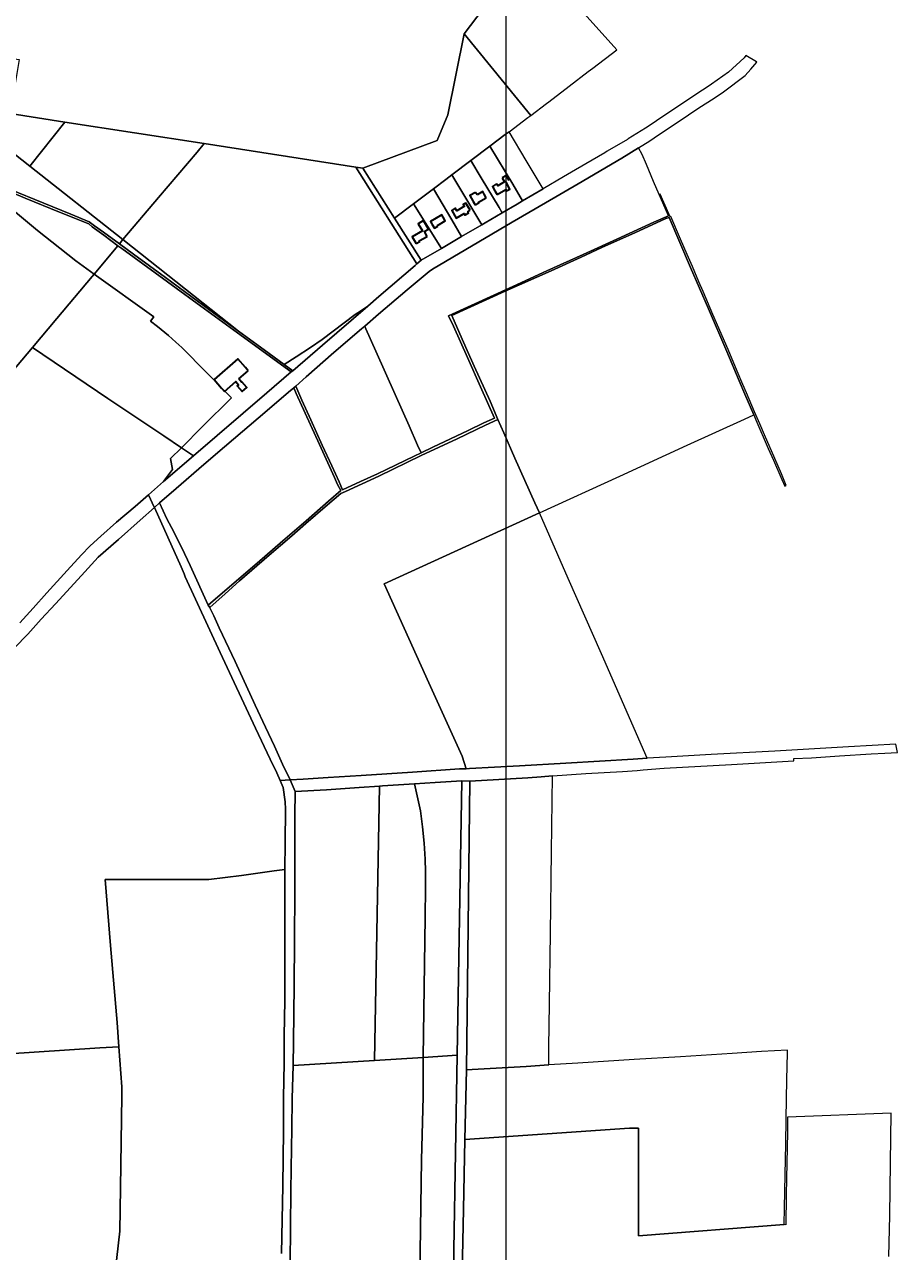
# Model space of a CAD drawing. Header units: metres. Extents: x 152747 to 157233, y 373738 to 378734.
# Tile 27 of 29: x 156081 to 157124, y 375443 to 376909. Entities that reach past the tile are written whole.
import ezdxf
from ezdxf.enums import TextEntityAlignment as Align

# ---------------------------------------------------------------- set-up
doc = ezdxf.new("R2010")
doc.units = ezdxf.units.M
for name, color, linetype, lineweight in [('B-XX-KG-GRENS_PERCEEL-GV', 150, 'Continuous', 18), ('B-XX-KG-GRENS_PERCEEL-S @ 0.001', 150, 'Continuous', 25), ('B-XX-OG-BEBOUWING-G', 7, 'Continuous', 35), ('B-XX-OG-BEBOUWING_HUISNUMMER-T18', 10, 'Continuous', 18), ('B-XX-OG-BEBOUWING_STRAATNAAM-T18', 10, 'Continuous', 18), ('X-XX-AL-DETAIL1-G', 7, 'Continuous', 18)]:
    doc.layers.add(name, color=color, linetype=linetype, lineweight=lineweight)
doc.styles.add('NLCS-ISO', font='NLCS-ISO.ttf', dxfattribs={"height": 1.8})
doc.styles.add('NLCS-ISO-M-T18', font='NLCS-ISO.ttf', dxfattribs={"height": 1.8})

# ---------------------------------------------------------------- blocks, each defined once
blk = doc.blocks.new('SKG-PERCEELNUMMER-SO')
at = {"layer": 'Defpoints'}
blk.add_point((0, 0), dxfattribs=at)
at = {"style": 'NLCS-ISO', "oblique": 10, "flags": 1}
blk.add_attdef('GEMEENTECODE', text='', height=1.8, dxfattribs=at).set_placement((0, 3), align=Align.MIDDLE_RIGHT)
at = {"style": 'NLCS-ISO', "oblique": 10}
blk.add_attdef('PERCEELNUMMER', text='', height=1.8, dxfattribs=at).set_placement((0, 0), align=Align.MIDDLE_CENTER)
at = {"style": 'NLCS-ISO', "oblique": 10, "flags": 1}
blk.add_attdef('SECTIE', text='', height=1.8, dxfattribs=at).set_placement((0, 2), align=Align.MIDDLE_LEFT)

msp = doc.modelspace()

# ---------------------------------------------------------------- linework, layer by layer
at = {"layer": 'B-XX-KG-GRENS_PERCEEL-GV'}
for points in [[(156713.968, 377039.993), (156666.795, 376977.584), (156606.3, 376897.549), (156685.826, 376800.306), (156704.581, 376814.493), (156707.372, 376816.616), (156731.814, 376835.215), (156754.645, 376852.587), (156760.156, 376856.779), (156788.759, 376878.538), (156718.011, 376957.924), (156753.959, 376984.948), (156791.279, 377013.138), (156822.736, 377036.867), (156813.425, 377047.547), (156790.663, 377073.231), (156762.844, 377104.795)], [(156660.03, 376780.794), (156682.582, 376797.852), (156685.826, 376800.306), (156606.3, 376897.549), (156586.901, 376801.087), (156574.272, 376770.363), (156485.435, 376737.14), (156523.362, 376677.545), (156546.029, 376694.669), (156569.649, 376712.515), (156584.637, 376723.837), (156591.523, 376729.039), (156614.266, 376746.219), (156637.226, 376763.563), (156655.515, 376777.379)], [(156491.16, 376572.327), (156437.018, 376525.603), (156401.636, 376495.264), (156399.845, 376493.729), (156370.562, 376468.62), (156283.129, 376393.446), (156247.332, 376362.679), (156229.224, 376347.115), (156236.11, 376332.181), (156236.348, 376331.665), (156242.652, 376337.56), (156262.271, 376354.529), (156295.547, 376383.278), (156320.244, 376404.306), (156371.261, 376447.722), (156396.7, 376469.488), (156402.79, 376474.842), (156405.137, 376476.905), (156417.646, 376487.9), (156450.888, 376516.806), (156483.561, 376545.16), (156487.577, 376548.613), (156504.236, 376562.937), (156538.179, 376591.718), (156564.514, 376613.746), (156568.734, 376616.466), (156663.749, 376672.636), (156703.674, 376695.677), (156742.502, 376718.477), (156794.54, 376749.325), (156814.719, 376761.435), (156828.074, 376769.877), (156838.551, 376777.193), (156861.876, 376792.494), (156886.826, 376809.154), (156904.814, 376820.833), (156916.193, 376828.462), (156942.008, 376847.993), (156948.615, 376855.412), (156956.078, 376863.941), (156955.436, 376864.328), (156942.904, 376871.762), (156940.767, 376869.123), (156922, 376851.879), (156901.815, 376837.481), (156894.212, 376832.446), (156888.038, 376828.357), (156836.234, 376793.939), (156823.7, 376785.51), (156823.118, 376785.119), (156802.385, 376772.079), (156801.36, 376771.434), (156777.212, 376757.316), (156774.318, 376755.624), (156751.629, 376742.359), (156734.618, 376732.415), (156725.01, 376726.774), (156700.596, 376712.441), (156676.082, 376698.05), (156669.706, 376694.307), (156651.761, 376683.853), (156631.43, 376672.01), (156627.34, 376669.616), (156603.248, 376655.509), (156587.206, 376646.115), (156579.199, 376641.414), (156555.182, 376627.315), (156549.88, 376622.744), (156547.8, 376620.952), (156504.407, 376583.76)], [(156194.509, 376646.656), (156198.828, 376651.778), (156087.663, 376739.659), (155993.388, 376814.188), (155937.931, 376823.426), (155931.32, 376800.754), (155946.131, 376800.929), (155964.554, 376782.175), (155976.221, 376770.565), (155988.033, 376759.102), (156005.426, 376742.615), (156018.845, 376730.168), (156044.824, 376719.83), (156054.339, 376715.683), (156093.712, 376699.768), (156136.531, 376682.128), (156158.415, 376673.236), (156164.99, 376668.213), (156175.392, 376660.579)], [(155993.388, 376814.188), (156087.663, 376739.659), (156129.552, 376792.271), (156064.029, 376802.421)], [(156087.663, 376739.659), (156198.828, 376651.778), (156241.212, 376702.04), (156287.594, 376756.483), (156295.864, 376766.507), (156129.552, 376792.271)], [(156700.596, 376712.441), (156680.25, 376746.511), (156660.03, 376780.794), (156655.515, 376777.379), (156637.226, 376763.563), (156664.36, 376717.935), (156676.082, 376698.05)], [(156391.401, 376502.786), (156405.863, 376511.717), (156422.645, 376522.921), (156436.651, 376532.664), (156476.062, 376562.181), (156482.448, 376566.273), (156491.16, 376572.327), (156504.407, 376583.76), (156547.8, 376620.952), (156549.88, 376622.744), (156476.855, 376738.469), (156295.864, 376766.507), (156287.594, 376756.483), (156241.212, 376702.04), (156198.828, 376651.778), (156336.86, 376542.657), (156367.649, 376520.242)], [(156814.719, 376761.435), (156794.54, 376749.325), (156742.502, 376718.477), (156703.674, 376695.677), (156663.749, 376672.636), (156568.734, 376616.466), (156564.514, 376613.746), (156538.179, 376591.718), (156504.236, 376562.937), (156487.577, 376548.613), (156488.984, 376545.249), (156500.788, 376518.723), (156523.867, 376466.953), (156540.509, 376429.191), (156550.757, 376406.302), (156554.923, 376397.089), (156569.145, 376403.896), (156611.034, 376423.767), (156629.977, 376432.894), (156642.619, 376438.449), (156626.095, 376475.892), (156610.281, 376510.859), (156593.449, 376548.284), (156587.789, 376560.934), (156664.352, 376595.722), (156705.142, 376614.382), (156748.446, 376634.104), (156788.576, 376652.323), (156833.111, 376672.578), (156850.435, 376680.395), (156839.231, 376705.836), (156832.642, 376721.291), (156824.058, 376741.553), (156818.834, 376753.493)], [(156676.082, 376698.05), (156664.36, 376717.935), (156637.226, 376763.563), (156614.266, 376746.219), (156626.74, 376725.455), (156648.014, 376690.121), (156651.761, 376683.853), (156669.706, 376694.307)], [(156627.34, 376669.616), (156631.43, 376672.01), (156651.761, 376683.853), (156648.014, 376690.121), (156626.74, 376725.455), (156614.266, 376746.219), (156591.523, 376729.039), (156605.836, 376705.369)], [(156485.435, 376737.14), (156476.855, 376738.469), (156549.88, 376622.744), (156555.182, 376627.315), (156523.362, 376677.545)], [(156164.255, 376610.628), (156192.86, 376644.53), (156175.873, 376657.139), (156162.07, 376667.291), (156158.075, 376670.548), (156122.837, 376684.813), (156082.011, 376701.54), (156049.739, 376714.813), (156044.138, 376717.049), (156024.33, 376725.121), (156046.526, 376705.194), (156070.505, 376684.581), (156096.76, 376662.87), (156123.373, 376641.598), (156142.721, 376626.649)], [(156627.34, 376669.616), (156605.836, 376705.369), (156591.523, 376729.039), (156584.637, 376723.837), (156569.649, 376712.515), (156591.518, 376675.368), (156603.248, 376655.509)], [(156405.137, 376476.905), (156402.79, 376474.842), (156405.829, 376467.909), (156433.652, 376406.904), (156451.599, 376367.472), (156455.278, 376359.27), (156459.058, 376352.028), (156444.526, 376339.217), (156417.487, 376315.833), (156389.676, 376291.918), (156359.243, 376265.421), (156326.278, 376237.201), (156300.685, 376214.94), (156302.403, 376212.48), (156320.742, 376228.799), (156337.941, 376244.136), (156373.579, 376274.933), (156400.395, 376298.136), (156417.095, 376312.607), (156443.214, 376335.016), (156459.065, 376348.708), (156464.545, 376350.783), (156504.36, 376369.393), (156555.098, 376393.741), (156597.843, 376413.981), (156632, 376430.28), (156646.694, 376436.894), (156637.249, 376458.677), (156618.441, 376500.6), (156610.077, 376519.562), (156601.267, 376539.133), (156591.53, 376561.048), (156655.435, 376590.129), (156710.234, 376614.711), (156746.123, 376630.979), (156770.81, 376642.255), (156810.885, 376660.429), (156836.032, 376671.707), (156847.099, 376676.867), (156851.348, 376678.409), (156876.883, 376618.464), (156898.059, 376568.988), (156920, 376518.053), (156934.972, 376483.328), (156941.447, 376467.272), (156952.415, 376442.354), (156954.956, 376436.583), (156969.673, 376402.344), (156975.688, 376388.226), (156985.672, 376365.263), (156989.226, 376357.329), (156991.096, 376358.102), (156985.282, 376372.198), (156977.484, 376390.232), (156965.07, 376418.712), (156959.537, 376431.604), (156953.341, 376445.945), (156943.599, 376468.78), (156939.429, 376478.618), (156932.55, 376494.716), (156921.642, 376520.534), (156903.557, 376562.534), (156891.974, 376589.7), (156886.795, 376601.585), (156878.952, 376619.674), (156872.62, 376634.183), (156864.928, 376652.257), (156853.306, 376679.53), (156852.253, 376679.232), (156846.415, 376692.616), (156840.441, 376706.168), (156839.231, 376705.836), (156850.435, 376680.395), (156833.111, 376672.578), (156788.576, 376652.323), (156748.446, 376634.104), (156705.142, 376614.382), (156664.352, 376595.722), (156587.789, 376560.934), (156593.449, 376548.284), (156610.281, 376510.859), (156626.095, 376475.892), (156642.619, 376438.449), (156629.977, 376432.894), (156611.034, 376423.767), (156569.145, 376403.896), (156554.923, 376397.089), (156546.604, 376393.108), (156502.763, 376372.166), (156482.676, 376362.855), (156461.124, 376352.728), (156456.882, 376362.369), (156448.181, 376381.519), (156436.914, 376406.355), (156423.352, 376436.539), (156412.568, 376460.149)], [(156603.248, 376655.509), (156591.518, 376675.368), (156569.649, 376712.515), (156546.029, 376694.669), (156579.199, 376641.414), (156587.206, 376646.115)], [(156555.182, 376627.315), (156579.199, 376641.414), (156546.029, 376694.669), (156523.362, 376677.545)], [(156646.694, 376436.894), (156653.61, 376421.149), (156666.959, 376390.885), (156690.822, 376337.347), (156696.176, 376325.247), (156792.523, 376369.32), (156872.564, 376406.088), (156941.31, 376437.466), (156952.415, 376442.354), (156941.447, 376467.272), (156934.972, 376483.328), (156920, 376518.053), (156898.059, 376568.988), (156876.883, 376618.464), (156851.348, 376678.409), (156847.099, 376676.867), (156836.032, 376671.707), (156810.885, 376660.429), (156770.81, 376642.255), (156746.123, 376630.979), (156710.234, 376614.711), (156655.435, 376590.129), (156591.53, 376561.048), (156601.267, 376539.133), (156610.077, 376519.562), (156618.441, 376500.6), (156637.249, 376458.677)], [(156283.129, 376393.446), (156370.562, 376468.62), (156399.845, 376493.729), (156331.135, 376543.793), (156287.558, 376575.694), (156237.473, 376612.203), (156197.518, 376641.072), (156192.86, 376644.53), (156164.255, 376610.628), (156235.726, 376559.466), (156231.852, 376554.469), (156240.219, 376547.937), (156253.103, 376537.39), (156261.98, 376529.461), (156268.97, 376522.952), (156328.439, 376462.836), (156293.947, 376428.739), (156268.573, 376403.265)], [(156194.509, 376646.656), (156211.233, 376634.474), (156249.782, 376606.438), (156294.959, 376573.125), (156325.066, 376551.243), (156336.86, 376542.657), (156198.828, 376651.778)], [(156090.602, 376523.047), (156180.894, 376462.112), (156247.581, 376417.426), (156268.573, 376403.265), (156293.947, 376428.739), (156328.439, 376462.836), (156268.97, 376522.952), (156261.98, 376529.461), (156253.103, 376537.39), (156240.219, 376547.937), (156231.852, 376554.469), (156235.726, 376559.466), (156164.255, 376610.628), (156161.884, 376607.819), (156119.701, 376557.5)], [(156391.401, 376502.786), (156401.636, 376495.264), (156437.018, 376525.603), (156491.16, 376572.327), (156482.448, 376566.273), (156476.062, 376562.181), (156436.651, 376532.664), (156422.645, 376522.921), (156405.863, 376511.717)], [(156405.137, 376476.905), (156412.568, 376460.149), (156423.352, 376436.539), (156436.914, 376406.355), (156448.181, 376381.519), (156456.882, 376362.369), (156461.124, 376352.728), (156482.676, 376362.855), (156502.763, 376372.166), (156546.604, 376393.108), (156554.923, 376397.089), (156550.757, 376406.302), (156540.509, 376429.191), (156523.867, 376466.953), (156500.788, 376518.723), (156488.984, 376545.249), (156487.577, 376548.613), (156483.561, 376545.16), (156450.888, 376516.806), (156417.646, 376487.9)], [(156300.685, 376214.94), (156326.278, 376237.201), (156359.243, 376265.421), (156389.676, 376291.918), (156417.487, 376315.833), (156444.526, 376339.217), (156459.058, 376352.028), (156455.278, 376359.27), (156451.599, 376367.472), (156433.652, 376406.904), (156405.829, 376467.909), (156402.79, 376474.842), (156396.7, 376469.488), (156371.261, 376447.722), (156320.244, 376404.306), (156295.547, 376383.278), (156262.271, 376354.529), (156242.652, 376337.56), (156251.353, 376318.409), (156256.732, 376307.933), (156269.337, 376283.671), (156278.918, 376262.691)], [(156608.678, 376019.778), (156604.107, 376034.677), (156564.314, 376122.153), (156510.853, 376240.753), (156696.176, 376325.247), (156690.822, 376337.347), (156666.959, 376390.885), (156653.61, 376421.149), (156646.694, 376436.894), (156632, 376430.28), (156597.843, 376413.981), (156555.098, 376393.741), (156504.36, 376369.393), (156464.545, 376350.783), (156459.065, 376348.708), (156443.214, 376335.016), (156417.095, 376312.607), (156400.395, 376298.136), (156373.579, 376274.933), (156337.941, 376244.136), (156320.742, 376228.799), (156302.403, 376212.48), (156302.726, 376212.018), (156307.449, 376202.581), (156313.898, 376188.214), (156332.703, 376147.721), (156356.832, 376095.737), (156369.258, 376069.298), (156379.723, 376046.54), (156389.53, 376025.28), (156398.42, 376006.467), (156414.098, 376007.411), (156443.857, 376009.163), (156483.303, 376011.727), (156544.707, 376015.694), (156600.773, 376019.41)], [(156268.573, 376403.265), (156255.602, 376390.243), (156257.865, 376377.303), (156247.332, 376362.679), (156283.129, 376393.446)], [(156302.403, 376212.48), (156300.685, 376214.94), (156278.918, 376262.691), (156269.337, 376283.671), (156256.732, 376307.933), (156251.353, 376318.409), (156242.652, 376337.56), (156236.348, 376331.665), (156268.187, 376260.913), (156271.916, 376252.735), (156273.317, 376249.082), (156315.108, 376158.736), (156356.945, 376068.023), (156374.795, 376031.045), (156382.659, 376014.642), (156386.544, 376005.584), (156398.42, 376006.467), (156389.53, 376025.28), (156379.723, 376046.54), (156369.258, 376069.298), (156356.832, 376095.737), (156332.703, 376147.721), (156313.898, 376188.214), (156307.449, 376202.581), (156302.726, 376212.018)], [(156608.678, 376019.778), (156612.835, 376019.971), (156672.365, 376023.116), (156727.872, 376026.38), (156808.219, 376031.252), (156824.929, 376032.228), (156770.445, 376157.089), (156730.811, 376246.969), (156696.176, 376325.247), (156510.853, 376240.753), (156564.314, 376122.153), (156604.107, 376034.677)], [(156547.102, 376001.667), (156571.782, 376003.177), (156603.564, 376005.225), (156613.266, 376004.822), (156682.464, 376008.974), (156698.371, 376010.15), (156711.8, 376011.085), (156751.626, 376013.856), (156795.521, 376016.461), (156813.065, 376017.667), (156820.206, 376018.545), (156845.107, 376020.249), (156925.574, 376024.803), (157000.242, 376029.102), (157000.267, 376031.755), (157021.161, 376032.759), (157054.556, 376035.096), (157092.461, 376037.569), (157108.891, 376038.382), (157123.947, 376039.239), (157121.954, 376048.897), (157065.302, 376045.908), (156977.277, 376040.878), (156901.386, 376036.606), (156847.381, 376033.54), (156824.929, 376032.228), (156808.219, 376031.252), (156727.872, 376026.38), (156672.365, 376023.116), (156612.835, 376019.971), (156608.678, 376019.778), (156600.773, 376019.41), (156544.707, 376015.694), (156483.303, 376011.727), (156443.857, 376009.163), (156414.098, 376007.411), (156398.42, 376006.467), (156404.492, 375992.394), (156441.798, 375994.521), (156481.074, 375997.41), (156505.062, 375999.066), (156508.807, 375999.325)], [(156711.8, 376011.085), (156698.371, 376010.15), (156682.464, 376008.974), (156613.266, 376004.822), (156609.202, 375659.95), (156615.785, 375660.377), (156680.437, 375664.153), (156707.344, 375665.865), (156707.631, 375687.061), (156708.121, 375739.043), (156709.413, 375823.263), (156710.613, 375920.616)], [(156401.957, 375664.988), (156499.422, 375671.22), (156505.062, 375999.066), (156481.074, 375997.41), (156441.798, 375994.521), (156404.492, 375992.394), (156404.299, 375963.513), (156404.282, 375935.328), (156404.089, 375880.353), (156404.148, 375874.627), (156403.877, 375813.125), (156403.382, 375761.092), (156402.477, 375693.58)], [(156547.102, 376001.667), (156508.807, 375999.325), (156505.062, 375999.066), (156499.422, 375671.22), (156557.562, 375674.938), (156559.974, 375842.579), (156560.312, 375877.321), (156560.111, 375896.933), (156559.628, 375911.507), (156558.429, 375930.895), (156556.585, 375950.22), (156554.099, 375969.472)], [(156603.564, 376005.225), (156571.782, 376003.177), (156547.102, 376001.667), (156554.099, 375969.472), (156556.585, 375950.22), (156558.429, 375930.895), (156559.628, 375911.507), (156560.111, 375896.933), (156560.312, 375877.321), (156559.974, 375842.579), (156557.562, 375674.938), (156598.062, 375677.528)], [(156603.564, 376005.225), (156598.062, 375677.528), (156594.156, 375444.897), (156591.993, 375316.027), (156590.251, 375212.267), (156602.352, 375210.656), (156601.101, 375219.298), (156602.416, 375252.379), (156602.416, 375341.994), (156605.469, 375493.259), (156607.335, 375576.604), (156609.202, 375659.95), (156613.266, 376004.822)], [(156401.957, 375664.988), (156401.068, 375625.662), (156400.686, 375589.192), (156400.246, 375566.668), (156399.369, 375515.851), (156398.452, 375428.425), (156397.817, 375390.042), (156397.689, 375370.957), (156397.988, 375350.394), (156397.168, 375308.528), (156396.596, 375263.388), (156396.266, 375237.318), (156509.59, 375223.223), (156544.39, 375218.372), (156548.072, 375217.882), (156546.62, 375229.554), (156548.661, 375252.037), (156551.628, 375289.908), (156552.097, 375325.124), (156552.929, 375387.633), (156555.302, 375552.616), (156557.562, 375627.601), (156557.562, 375674.938), (156499.422, 375671.22)], [(156557.562, 375674.938), (156557.562, 375627.601), (156555.302, 375552.616), (156552.929, 375387.633), (156552.097, 375325.124), (156591.993, 375316.027), (156594.156, 375444.897), (156598.062, 375677.528)], [(156609.202, 375659.95), (156607.335, 375576.604), (156804, 375590.415), (156814.567, 375590.415), (156814.567, 375461.533), (156988.714, 375475.058), (156989.07, 375495.344), (156989.948, 375534.57), (156990.658, 375571.72), (156991.032, 375601.348), (156991.756, 375648.301), (156992.5, 375679.984), (156992.555, 375683.423), (156961.427, 375681.741), (156926.349, 375679.429), (156864.77, 375675.736), (156809.64, 375672.177), (156742.195, 375668.083), (156707.344, 375665.865), (156680.437, 375664.153), (156615.785, 375660.377)]]:
    msp.add_lwpolyline(points, close=True, dxfattribs=at)
for points in [[(155982.73, 376965.885), (155957.141, 376883.967), (156074.864, 376866.904), (156069.277, 376833.649), (156064.029, 376802.421), (156129.552, 376792.271), (156295.864, 376766.507), (156476.855, 376738.469), (156485.435, 376737.14), (156574.272, 376770.363), (156586.901, 376801.087), (156606.3, 376897.549), (156666.795, 376977.584)], [(156049.739, 376714.813), (156082.011, 376701.54), (156122.837, 376684.813), (156158.075, 376670.548), (156162.07, 376667.291), (156175.873, 376657.139), (156192.86, 376644.53), (156197.518, 376641.072), (156237.473, 376612.203), (156287.558, 376575.694), (156331.135, 376543.793), (156399.845, 376493.729), (156401.636, 376495.264), (156391.401, 376502.786), (156367.649, 376520.242), (156336.86, 376542.657), (156325.066, 376551.243), (156294.959, 376573.125), (156249.782, 376606.438), (156211.233, 376634.474), (156194.509, 376646.656), (156175.392, 376660.579), (156164.99, 376668.213), (156158.415, 376673.236), (156136.531, 376682.128), (156093.712, 376699.768), (156054.339, 376715.683)], [(156052.363, 376477.708), (156090.602, 376523.047), (156119.701, 376557.5), (156161.884, 376607.819), (156164.255, 376610.628), (156142.721, 376626.649), (156123.373, 376641.598), (156096.76, 376662.87), (156070.505, 376684.581)], [(156075.667, 376194.065), (156091.463, 376211.731), (156107.9, 376229.837), (156132.235, 376256.582), (156149.364, 376275.262), (156159.309, 376285.442), (156163.868, 376289.886), (156172.253, 376297.519), (156191.197, 376314.16), (156213.253, 376333.076), (156229.224, 376347.115), (156247.332, 376362.679), (156257.865, 376377.303), (156255.602, 376390.243), (156268.573, 376403.265), (156247.581, 376417.426), (156180.894, 376462.112), (156090.602, 376523.047), (156052.363, 376477.708)], [(156069.154, 376164.032), (156085.111, 376180.55), (156101.227, 376198.243), (156118.257, 376216.769), (156149.424, 376250.646), (156169.233, 376272.355), (156193.435, 376293.739), (156219.498, 376316.586), (156236.348, 376331.665), (156236.11, 376332.181), (156229.224, 376347.115), (156213.253, 376333.076), (156191.197, 376314.16), (156172.253, 376297.519), (156163.868, 376289.886), (156159.309, 376285.442), (156149.364, 376275.262), (156132.235, 376256.582), (156107.9, 376229.837), (156091.463, 376211.731), (156075.667, 376194.065)], [(155941.526, 375671.204), (156171.252, 375686.309), (156194.01, 375687.611), (156191.769, 375716.615), (156184.093, 375808.458), (156177.767, 375887.234), (156237.976, 375887.281), (156301.573, 375887.29), (156340.514, 375892.35), (156379.321, 375897.85), (156392.315, 375899.505), (156392.747, 375931.348), (156393.13, 375971.292), (156392.648, 375980.146), (156390.144, 375997.192), (156386.544, 376005.584), (156382.659, 376014.642), (156374.795, 376031.045), (156356.945, 376068.023), (156315.108, 376158.736), (156273.317, 376249.082), (156271.916, 376252.735), (156268.187, 376260.913), (156236.348, 376331.665), (156219.498, 376316.586), (156193.435, 376293.739), (156169.233, 376272.355), (156149.424, 376250.646), (156118.257, 376216.769), (156101.227, 376198.243), (156085.111, 376180.55), (156069.154, 376164.032)], [(156398.452, 375428.425), (156399.369, 375515.851), (156400.246, 375566.668), (156400.686, 375589.192), (156401.068, 375625.662), (156401.957, 375664.988), (156402.477, 375693.58), (156403.382, 375761.092), (156403.877, 375813.125), (156404.148, 375874.627), (156404.089, 375880.353), (156404.282, 375935.328), (156404.299, 375963.513), (156404.492, 375992.394), (156398.42, 376006.467), (156386.544, 376005.584), (156390.144, 375997.192), (156392.648, 375980.146), (156393.13, 375971.292), (156392.747, 375931.348), (156392.315, 375899.505), (156392.221, 375849.745), (156392.045, 375797.833), (156392.027, 375759.486), (156392.004, 375742.842), (156391.412, 375700.522), (156391.356, 375668.102), (156390.685, 375626.965), (156390.617, 375587.194), (156389.657, 375521.577), (156388.251, 375440.637)], [(156388.251, 375440.637), (156389.657, 375521.577), (156390.617, 375587.194), (156390.685, 375626.965), (156391.356, 375668.102), (156391.412, 375700.522), (156392.004, 375742.842), (156392.027, 375759.486), (156392.045, 375797.833), (156392.221, 375849.745), (156392.315, 375899.505), (156379.321, 375897.85), (156340.514, 375892.35), (156301.573, 375887.29), (156237.976, 375887.281), (156177.767, 375887.234), (156184.093, 375808.458), (156191.769, 375716.615), (156194.01, 375687.611), (156197.515, 375639.625), (156197.573, 375628.798), (156196.022, 375519.141), (156195.255, 375467.412), (156187.877, 375404.299)], [(156187.877, 375404.299), (156195.255, 375467.412), (156196.022, 375519.141), (156197.573, 375628.798), (156197.515, 375639.625), (156194.01, 375687.611), (156171.252, 375686.309), (155941.526, 375671.204), (155581.771, 375647.466), (155474.805, 375640.182), (155445.437, 375614.147), (155325.966, 375335.309)], [(157113.699, 375436.907), (157114.653, 375486.032), (157115.532, 375548.951), (157116.341, 375608.303), (156992.754, 375603.387), (156992.445, 375585.726), (156991.576, 375530.159), (156991.161, 375510.288), (156990.492, 375474.972), (156988.714, 375475.058), (156814.567, 375461.533), (156814.567, 375590.415), (156804, 375590.415), (156607.335, 375576.604), (156605.469, 375493.259), (156602.416, 375341.994)]]:
    msp.add_lwpolyline(points, dxfattribs=at)
at = {"layer": 'B-XX-OG-BEBOUWING-G'}
for points in [[(156645.191, 376718.316), (156640.066, 376715.379), (156643.162, 376710.071), (156645.681, 376705.752)], [(156651.805, 376725.47), (156654.528, 376720.722), (156646.471, 376716.186), (156645.191, 376718.316)], [(156645.681, 376705.752), (156655.981, 376711.751), (156657.012, 376709.951), (156661.011, 376712.261), (156656.382, 376720.271)], [(156660.281, 376722.522), (156657.781, 376726.851), (156656.879, 376728.414), (156651.805, 376725.47)], [(156619.985, 376708.115), (156613.345, 376704.377), (156617.231, 376697.561), (156619.712, 376693.21)], [(156619.712, 376693.21), (156623.921, 376695.61), (156623.43, 376696.482), (156632.842, 376701.851)], [(156621.75, 376705.349), (156619.985, 376708.115)], [(156630.36, 376706.193), (156628.588, 376709.292), (156621.75, 376705.349)], [(156632.842, 376701.851), (156630.36, 376706.193)], [(156563.749, 376664.445), (156557.652, 376674.507), (156551.598, 376670.764), (156556.738, 376662.276)], [(156556.738, 376662.276), (156544.393, 376655.139), (156546.621, 376651.321), (156549.141, 376647.002)], [(156562.122, 376655.732), (156559.608, 376660.041), (156558.703, 376661.592), (156563.749, 376664.445)], [(156549.141, 376647.002), (156553.32, 376649.441)], [(156553.32, 376649.441), (156552.81, 376650.31), (156562.122, 376655.732)], [(156348.42, 376495.112), (156345.161, 376498.892), (156336.045, 376509.465), (156307.647, 376484.712), (156316.66, 376474.27), (156319.922, 376470.491)], [(156337.322, 376485.52), (156348.42, 376495.112)], [(156319.922, 376470.491), (156333.591, 376482.271), (156336.86, 376478.511), (156335.342, 376477.192), (156341.24, 376470.391), (156346.76, 376475.161), (156340.852, 376481.941), (156340.601, 376481.731), (156337.322, 376485.52)]]:
    msp.add_lwpolyline(points, dxfattribs=at)
for points in [[(156613.384, 376686.824), (156608.231, 376695.58), (156605.301, 376693.855), (156606.599, 376691.649), (156597.593, 376686.349), (156595.818, 376689.365), (156591.457, 376686.799), (156596.99, 376677.396), (156606.583, 376683.041), (156607.668, 376681.197), (156608.702, 376681.806), (156608.575, 376682.021), (156611.282, 376683.614), (156611.378, 376683.45), (156611.602, 376683.582), (156610.643, 376685.211)], [(156575.032, 376667.932), (156574.531, 376668.792), (156583.821, 376674.211), (156581.344, 376678.472), (156579.551, 376681.555), (156566.118, 376673.631), (156568.352, 376669.802), (156570.862, 376665.501)]]:
    msp.add_lwpolyline(points, close=True, dxfattribs=at)
at = {"layer": 'X-XX-AL-DETAIL1-G'}
msp.add_lwpolyline([(153607.703, 377895.186), (156655.999, 377895.186), (156655.999, 374075.349), (153607.703, 374075.349)], close=True, dxfattribs=at)

# ---------------------------------------------------------------- block references
at = {"layer": 'B-XX-KG-GRENS_PERCEEL-S @ 0.001', "xscale": 0.001, "yscale": 0.001, "zscale": 0.001}
for p, values in [((156430.613, 376846.282), {'PERCEELNUMMER': '3120'}), ((156616.32, 376778.473), {'PERCEELNUMMER': '1646'}), ((156665.271, 376748.005), {'PERCEELNUMMER': '1466'}), ((156186.837, 376734.127), {'PERCEELNUMMER': '1514'}), ((156640.206, 376730.617), {'PERCEELNUMMER': '1465'}), ((156614.841, 376715.363), {'PERCEELNUMMER': '1464'}), ((156568.242, 376686.633), {'PERCEELNUMMER': '1462'}), ((156593.787, 376697.41), {'PERCEELNUMMER': '1463'}), ((156514.365, 376685.105), {'PERCEELNUMMER': '313'}), ((156124.953, 376663.577), {'PERCEELNUMMER': '1511'}), ((156546, 376666.187), {'PERCEELNUMMER': '1461'}), ((156184.785, 376652.075), {'PERCEELNUMMER': '310'}), ((156378.623, 376646.387), {'PERCEELNUMMER': '1502'}), ((156243.853, 376613.373), {'PERCEELNUMMER': '1503'}), ((156569.432, 376625.481), {'PERCEELNUMMER': '353'}), ((156618.819, 376609.989), {'PERCEELNUMMER': '352'}), ((156288.349, 376530.277), {'PERCEELNUMMER': '1506'}), ((156428.364, 376523.139), {'PERCEELNUMMER': '1504'}), ((156209.927, 376505.285), {'PERCEELNUMMER': '1505'}), ((156770.232, 376505.364), {'PERCEELNUMMER': '346'}), ((156623.395, 376484.655), {'PERCEELNUMMER': '345'}), ((156476.928, 376444.246), {'PERCEELNUMMER': '351'}), ((156266.193, 376388.032), {'PERCEELNUMMER': '1501'}), ((156357.015, 376354.507), {'PERCEELNUMMER': '350'}), ((156488.029, 376205.934), {'PERCEELNUMMER': '1499'}), ((156665.245, 376155.862), {'PERCEELNUMMER': '1498'}), ((156329.079, 376142.136), {'PERCEELNUMMER': '907'}), ((156753.453, 376020.506), {'PERCEELNUMMER': '348'}), ((156579.33, 375846.436), {'PERCEELNUMMER': '1526'}), ((156654.585, 375840.914), {'PERCEELNUMMER': '318'}), ((156530.153, 375831.891), {'PERCEELNUMMER': '1527'}), ((156452.298, 375818.934), {'PERCEELNUMMER': '910'}), ((156397.089, 375667.432), {'PERCEELNUMMER': '906'}), ((156288.834, 375614.361), {'PERCEELNUMMER': '551'}), ((156602.19, 375605.713), {'PERCEELNUMMER': '1517'}), ((156842.154, 375589.724), {'PERCEELNUMMER': '1528'}), ((156575.018, 375498.304), {'PERCEELNUMMER': '1524'}), ((156477.115, 375449.639), {'PERCEELNUMMER': '1516'})]:
    msp.add_blockref('SKG-PERCEELNUMMER-SO', p, dxfattribs=at).add_auto_attribs(values)

# ---------------------------------------------------------------- texts
at = {"layer": 'B-XX-OG-BEBOUWING_HUISNUMMER-T18', "style": 'NLCS-ISO-M-T18'}
for s, rotation, p in [('23', 30, (156648.098, 376709.332)), ('22', 30, (156625.417, 376699.77)), ('20', 30, (156576.443, 376672.081)), ('21', 31.003, (156599.472, 376680.954)), ('19', 30, (156555.066, 376653.796)), ('18', 41.001, (156341.504, 376473.095))]:
    msp.add_text(s, height=0.0018, rotation=rotation, dxfattribs=at).set_placement(p, align=Align.MIDDLE_CENTER)
at = {"layer": 'B-XX-OG-BEBOUWING_STRAATNAAM-T18', "style": 'NLCS-ISO-M-T18'}
msp.add_text('Broekhovenseweg', height=0.0018, rotation=41.402, dxfattribs=at).set_placement((156192.226, 376302.415), align=Align.MIDDLE_CENTER)
msp.add_text('Broekhovenseweg', height=0.0018, rotation=41.402, dxfattribs=at).set_placement((156192.226, 376302.415), align=Align.MIDDLE_CENTER)
msp.add_text('Broekhovenseweg', height=0.0018, rotation=41.402, dxfattribs=at).set_placement((156192.226, 376302.415), align=Align.MIDDLE_CENTER)
msp.add_text('Broekhovenseweg', height=0.0018, rotation=41.402, dxfattribs=at).set_placement((156192.226, 376302.415), align=Align.MIDDLE_CENTER)
msp.add_text('Broekhovenseweg', height=0.0018, rotation=41.402, dxfattribs=at).set_placement((156192.226, 376302.415), align=Align.MIDDLE_CENTER)
msp.add_text('Broekhovenseweg', height=0.0018, rotation=41.402, dxfattribs=at).set_placement((156192.226, 376302.415), align=Align.MIDDLE_CENTER)
msp.add_text('Broekhovenseweg', height=0.0018, rotation=41.402, dxfattribs=at).set_placement((156192.226, 376302.415), align=Align.MIDDLE_CENTER)
msp.add_text('Broekhovenseweg', height=0.0018, rotation=41.402, dxfattribs=at).set_placement((156192.226, 376302.415), align=Align.MIDDLE_CENTER)
msp.add_text('Broekhovenseweg', height=0.0018, rotation=41.402, dxfattribs=at).set_placement((156192.226, 376302.415), align=Align.MIDDLE_CENTER)
msp.add_text('Broekhovenseweg', height=0.0018, rotation=41.402, dxfattribs=at).set_placement((156192.226, 376302.415), align=Align.MIDDLE_CENTER)
msp.add_text('Broekhovenseweg', height=0.0018, rotation=41.402, dxfattribs=at).set_placement((156192.226, 376302.415), align=Align.MIDDLE_CENTER)
msp.add_text('Broekhovenseweg', height=0.0018, rotation=41.402, dxfattribs=at).set_placement((156192.226, 376302.415), align=Align.MIDDLE_CENTER)
msp.add_text('Broekhovenseweg', height=0.0018, rotation=41.402, dxfattribs=at).set_placement((156192.226, 376302.415), align=Align.MIDDLE_CENTER)
msp.add_text('Broekhovenseweg', height=0.0018, rotation=41.402, dxfattribs=at).set_placement((156192.226, 376302.415), align=Align.MIDDLE_CENTER)
msp.add_text('Broekhovenseweg', height=0.0018, rotation=41.402, dxfattribs=at).set_placement((156192.226, 376302.415), align=Align.MIDDLE_CENTER)
msp.add_text('Broekhovenseweg', height=0.0018, rotation=41.402, dxfattribs=at).set_placement((156192.226, 376302.415), align=Align.MIDDLE_CENTER)
msp.add_text('Broekhovenseweg', height=0.0018, rotation=41.402, dxfattribs=at).set_placement((156192.226, 376302.415), align=Align.MIDDLE_CENTER)
msp.add_text('Broekhovenseweg', height=0.0018, rotation=41.402, dxfattribs=at).set_placement((156192.226, 376302.415), align=Align.MIDDLE_CENTER)
msp.add_text('Broekhovenseweg', height=0.0018, rotation=41.402, dxfattribs=at).set_placement((156192.226, 376302.415), align=Align.MIDDLE_CENTER)
msp.add_text('Broekhovenseweg', height=0.0018, rotation=41.402, dxfattribs=at).set_placement((156192.226, 376302.415), align=Align.MIDDLE_CENTER)
msp.add_text('Broekhovenseweg', height=0.0018, rotation=41.402, dxfattribs=at).set_placement((156192.226, 376302.415), align=Align.MIDDLE_CENTER)
msp.add_text('Broekhovenseweg', height=0.0018, rotation=41.402, dxfattribs=at).set_placement((156192.226, 376302.415), align=Align.MIDDLE_CENTER)
msp.add_text('Broekhovenseweg', height=0.0018, rotation=41.402, dxfattribs=at).set_placement((156192.226, 376302.415), align=Align.MIDDLE_CENTER)
msp.add_text('Broekhovenseweg', height=0.0018, rotation=41.402, dxfattribs=at).set_placement((156192.226, 376302.415), align=Align.MIDDLE_CENTER)
msp.add_text('Broekhovenseweg', height=0.0018, rotation=41.402, dxfattribs=at).set_placement((156192.226, 376302.415), align=Align.MIDDLE_CENTER)
msp.add_text('Broekhovenseweg', height=0.0018, rotation=41.402, dxfattribs=at).set_placement((156192.226, 376302.415), align=Align.MIDDLE_CENTER)

doc.saveas('drawing.dxf')
